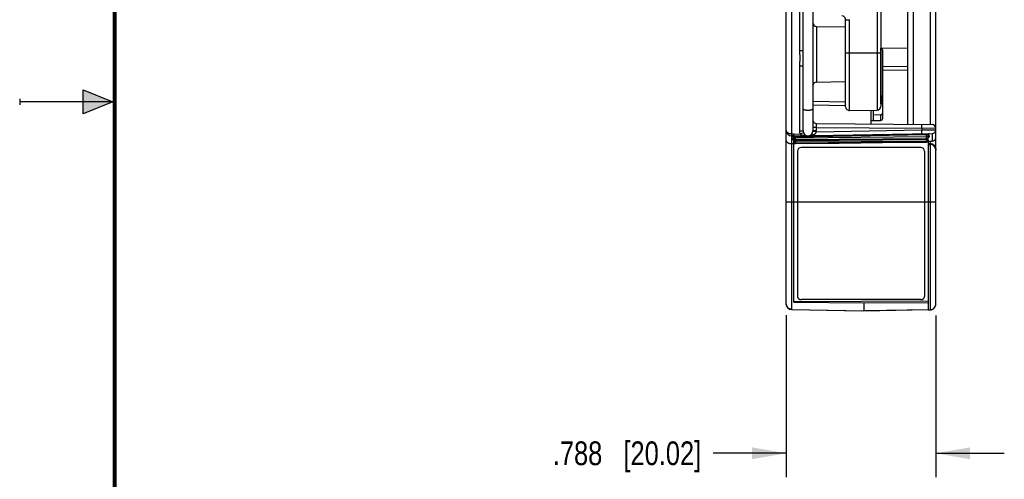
# Model space of a CAD drawing. Header units: inches. Extents: x 0 to 22, y 0 to 17.
# Tile 2 of 32: x 0 to 5.2, y 6.5 to 8.9. Entities that reach past the tile are written whole.
import ezdxf

# ---------------------------------------------------------------- set-up
doc = ezdxf.new("R2010")
doc.units = ezdxf.units.IN
doc.header["$LTSCALE"] = 1.21
doc.header["$MEASUREMENT"] = 0
doc.layers.get('0').update_dxf_attribs({"linetype": 'CONTINUOUS'})
doc.layers.add('DIMENSIONS', color=7, linetype='CONTINUOUS')
doc.styles.get("Standard").update_dxf_attribs({"font": 'txt', "width": 0.8})
doc.dimstyles.new('DIMSTYLE_1', dxfattribs={"dimtxt": 0.125, "dimasz": 0.18, "dimexe": 0.18, "dimexo": 0.0625, "dimgap": 0.09, "dimtad": 0, "dimtih": 1, "dimtoh": 1, "dimdec": 3, "dimzin": 4, "dimdsep": 46, "dimtxsty": 'STANDARD', "dimblk": '_FILLED', "dimblk1": '_FILLED', "dimblk2": '_FILLED', "dimcen": 0.09, "dimadec": 0, "dimazin": 0, "dimtp": 0.01, "dimtm": 0.01, "dimtfac": 1, "dimtdec": 3, "dimtofl": 0, "dimtmove": 0, "dimatfit": 3, "dimldrblk": '_FILLED', "dimfxl": 1, "dimtolj": 1, "dimtzin": 4, "dimarcsym": 0})

# ---------------------------------------------------------------- blocks, each defined once
blk = doc.blocks.new('_FILLED')
at = {"color": 0, "linetype": 'BYBLOCK'}
blk.add_solid([(0, 0), (-1, 0.174), (-1, -0.174)], dxfattribs=at)
blk = doc.blocks.new('*D0')
at = {"layer": 'DIMENSIONS', "color": 2, "linetype": 'CONTINUOUS'}
for p, q in [((4.0329, 7.3774), (4.0329, 6.5242)), ((4.8209, 7.3755), (4.8209, 6.5242)), ((4.0329, 6.6492), (3.6484, 6.6492)), ((4.8209, 6.6492), (5.1809, 6.6492))]:
    blk.add_line(p, q, dxfattribs=at)
at = {"layer": 'DIMENSIONS', "color": 2, "linetype": 'CONTINUOUS', "xscale": 0.18, "yscale": 0.18, "zscale": 0.18}
blk.add_blockref('_FILLED', (4.0329, 6.6492), dxfattribs=at)
at = {"layer": 'DIMENSIONS', "color": 2, "linetype": 'CONTINUOUS', "xscale": 0.18, "yscale": 0.18, "zscale": 0.18, "rotation": 180}
blk.add_blockref('_FILLED', (4.8209, 6.6492), dxfattribs=at)
at = {"layer": 'DIMENSIONS', "color": 2, "linetype": 'CONTINUOUS', "insert": (3.5859, 6.7117), "char_height": 0.125, "width": 1.225, "attachment_point": 3, "line_spacing_factor": 0.9}
blk.add_mtext('.788{\\Ftxt.shx;\\W1.000000;\\H0.125000; }[20.02]', dxfattribs=at)

msp = doc.modelspace()

# ---------------------------------------------------------------- hatches: boundary and pattern name
at = {"linetype": 'CONTINUOUS'}
msp.add_hatch(color=2, dxfattribs=at).paths.add_polyline_path([(0.3337, 8.5625), (0.49, 8.5), (0.3337, 8.4375)])

# ---------------------------------------------------------------- linework, layer by layer
at = {"color": 7, "linetype": 'CONTINUOUS'}
for p, q in [((4.0329, 7.4358), (4.0329, 13.3796)), ((4.8209, 7.4353), (4.8209, 13.3801)), ((4.0624, 8.3304), (4.0624, 12.27)), ((4.1229, 8.3465), (4.1229, 12.2539)), ((4.1729, 12.2539), (4.1729, 8.3465)), ((4.6709, 12.2189), (4.6709, 8.3815)), ((4.7014, 12.2191), (4.7014, 8.3812)), ((4.7914, 12.2199), (4.7914, 8.3804)), ((4.5112, 12.1435), (4.5112, 8.4568)), ((4.5309, 12.1235), (4.5309, 8.4768)), ((4.1032, 11.8299), (4.1032, 8.7705)), ((4.3459, 8.9326), (4.3662, 8.9326)), ((4.3459, 8.4743), (4.3459, 8.9326)), ((4.3662, 8.4543), (4.3662, 8.9326)), ((4.1925, 8.8969), (4.3459, 8.8942)), ((4.1925, 8.8969), (4.1925, 8.6035)), ((4.1032, 8.7705), (4.1229, 8.7705)), ((4.3459, 8.7572), (4.5309, 8.7572)), ((4.5309, 8.7824), (4.5311, 8.7824)), ((4.5311, 8.5092), (4.5311, 8.7824)), ((4.5332, 8.7821), (4.6709, 8.7838)), ((4.5409, 8.4125), (4.5409, 8.7724)), ((4.1032, 8.6899), (4.1229, 8.6899)), ((4.1032, 8.6899), (4.1032, 8.3465)), ((4.5409, 8.6854), (4.6709, 8.687)), ((4.5409, 8.6666), (4.6709, 8.6682)), ((4.1925, 8.6035), (4.3459, 8.6062)), ((4.3459, 8.4991), (4.1729, 8.5017)), ((4.5386, 8.5092), (4.5309, 8.5092)), ((4.5386, 8.5092), (4.5409, 8.5077)), ((4.5391, 8.5022), (4.5409, 8.502)), ((4.3459, 8.4793), (4.1729, 8.4819)), ((4.3662, 8.4543), (4.5112, 8.4568)), ((4.4811, 8.4016), (4.4811, 8.4563)), ((4.4909, 8.4565), (4.4909, 8.4018)), ((4.5409, 8.4892), (4.5309, 8.4892)), ((4.4809, 8.4016), (4.5311, 8.4025)), ((4.4809, 8.3832), (4.4809, 8.4016)), ((4.5311, 8.4309), (4.4909, 8.4302)), ((4.5311, 8.4025), (4.5311, 8.4309)), ((4.1032, 8.3465), (4.1229, 8.3465)), ((4.1923, 8.3423), (4.1728, 8.3442)), ((4.1925, 8.3657), (4.1729, 8.3657)), ((4.1925, 8.3465), (4.1729, 8.3465)), ((4.1923, 8.3423), (4.7472, 8.352)), ((4.1925, 8.3657), (4.7472, 8.3608)), ((4.1925, 8.3465), (4.1925, 8.3657)), ((4.1927, 8.3857), (4.8011, 8.3804)), ((4.7472, 8.3608), (4.7472, 8.352)), ((4.8209, 8.3604), (4.7472, 8.3608)), ((4.7472, 8.352), (4.8209, 8.3529)), ((4.7473, 8.332), (4.7472, 8.352)), ((4.0727, 8.3302), (4.0624, 8.3304)), ((4.0624, 8.3204), (4.0624, 8.3304)), ((4.0729, 8.3202), (4.0624, 8.3204)), ((4.0624, 7.4058), (4.0624, 8.3204)), ((4.0697, 8.3199), (4.068, 8.3197)), ((4.068, 8.3197), (4.068, 8.3171)), ((4.068, 8.3097), (4.068, 8.3015)), ((4.0727, 8.3302), (4.1061, 8.3308)), ((4.0727, 8.3302), (4.0729, 8.3202)), ((4.0729, 8.3202), (4.8012, 8.3329)), ((4.0729, 8.3059), (4.0729, 8.3153)), ((4.0762, 8.3152), (4.0729, 8.3153)), ((4.083, 8.3091), (4.0729, 8.3091)), ((4.0729, 8.3086), (4.0729, 8.3086)), ((4.0729, 8.305), (4.0729, 8.3048)), ((4.0729, 7.4442), (4.0729, 8.3048)), ((4.0729, 8.2985), (4.0762, 8.2985)), ((4.0762, 8.3152), (4.083, 8.3154)), ((4.083, 8.3154), (4.0829, 8.3204)), ((4.083, 8.3154), (4.771, 8.3274)), ((4.083, 8.3091), (4.083, 8.3154)), ((4.771, 8.3151), (4.083, 8.3091)), ((4.083, 8.2991), (4.083, 8.3091)), ((4.771, 8.3051), (4.083, 8.2991)), ((4.771, 8.3043), (4.083, 8.2986)), ((4.083, 8.2959), (4.771, 8.3025)), ((4.083, 8.2986), (4.083, 8.2991)), ((4.083, 8.2986), (4.083, 8.2959)), ((4.083, 8.2959), (4.083, 8.2886)), ((4.083, 8.2886), (4.771, 8.2937)), ((4.1061, 8.3308), (4.1245, 8.3378)), ((4.1477, 8.3215), (4.148, 8.3215)), ((4.148, 8.3215), (4.1483, 8.3215)), ((4.1493, 8.3215), (4.1495, 8.3215)), ((4.771, 8.3274), (4.7709, 8.3324)), ((4.771, 8.3274), (4.7809, 8.3276)), ((4.771, 8.3151), (4.771, 8.3274)), ((4.7809, 8.3151), (4.771, 8.3151)), ((4.771, 8.3051), (4.771, 8.3151)), ((4.771, 8.305), (4.771, 8.3051)), ((4.771, 8.3043), (4.771, 8.305)), ((4.771, 8.3025), (4.771, 8.3043)), ((4.771, 8.3025), (4.771, 8.3024)), ((4.771, 8.3024), (4.771, 8.2937)), ((4.771, 8.288), (4.771, 8.2937)), ((4.7755, 8.3036), (4.7809, 8.3036)), ((4.7794, 8.2925), (4.8012, 8.2929)), ((4.7809, 8.2978), (4.7809, 8.3276)), ((4.7809, 8.3143), (4.7809, 8.3143)), ((4.7809, 8.2925), (4.7809, 7.4044)), ((4.7837, 8.3321), (4.7858, 8.3319)), ((4.7858, 8.3319), (4.7858, 8.33)), ((4.7858, 8.3212), (4.7858, 8.3155)), ((4.7914, 8.2927), (4.7914, 8.2807)), ((4.8012, 8.3329), (4.8012, 8.2929)), ((4.0729, 8.2781), (4.0624, 8.2782)), ((4.0729, 8.2802), (4.0822, 8.2804)), ((4.083, 8.2886), (4.083, 8.2806)), ((4.771, 8.288), (4.083, 8.2806)), ((4.083, 8.2803), (4.083, 8.2806)), ((4.0929, 8.2402), (4.0929, 7.4753)), ((4.7409, 8.2602), (4.1129, 8.2602)), ((4.7609, 8.2402), (4.7609, 7.4753)), ((4.771, 8.2878), (4.771, 8.288)), ((4.7809, 8.2809), (4.7914, 8.2807)), ((4.7809, 8.2759), (4.7912, 8.2757)), ((4.7912, 8.2757), (4.7912, 7.4046)), ((4.7914, 8.2758), (4.7914, 8.2807)), ((4.0329, 7.9742), (4.8209, 7.9742)), ((4.0729, 7.4482), (4.7809, 7.4515)), ((4.0729, 7.4442), (4.4409, 7.4408)), ((4.7409, 7.4582), (4.1129, 7.4582)), ((4.4409, 7.4408), (4.7809, 7.444)), ((4.4409, 7.4408), (4.4409, 7.3992)), ((4.0624, 7.4066), (4.4409, 7.3992)), ((4.0624, 7.4058), (4.4309, 7.3994)), ((4.4409, 7.3992), (4.7809, 7.4058)), ((4.7809, 7.4051), (4.4509, 7.3994)), ((4.7809, 7.4044), (4.7912, 7.4046))]:
    msp.add_line(p, q, dxfattribs=at)
at = {"color": 2, "linetype": 'CONTINUOUS'}
for p, q in [((0.3337, 8.4375), (0.3337, 8.5625)), ((0.3337, 8.5625), (0.49, 8.5)), ((0, 8.515), (0, 8.485)), ((0.49, 8.5), (0, 8.5)), ((0.49, 8.5), (0.3337, 8.4375))]:
    msp.add_line(p, q, dxfattribs=at)
at = {"color": 7, "linetype": 'CONTINUOUS', "const_width": 0.02}
msp.add_lwpolyline([(0.5, 16.5), (0.5, 0.5)], dxfattribs=at)
at = {"color": 7, "linetype": 'CONTINUOUS'}
for points in [[(4.0701, 8.3164), (4.0701, 8.3164), (4.0701, 8.3164), (4.0702, 8.3164), (4.0703, 8.3164), (4.0704, 8.3163), (4.0705, 8.3162), (4.0706, 8.3162), (4.0708, 8.3161), (4.071, 8.3159), (4.0712, 8.3158), (4.0714, 8.3156), (4.0716, 8.3154), (4.0719, 8.3151), (4.0721, 8.3148), (4.0723, 8.3145), (4.0725, 8.3141), (4.0726, 8.3137), (4.0728, 8.3132), (4.0728, 8.3128), (4.0729, 8.3123), (4.0729, 8.3121)], [(4.0715, 8.2997), (4.0715, 8.2997), (4.0715, 8.2997), (4.0715, 8.2997), (4.0716, 8.2996), (4.0717, 8.2995), (4.0718, 8.2994), (4.072, 8.2992), (4.0721, 8.2991), (4.0723, 8.2988), (4.0725, 8.2985), (4.0726, 8.2982)], [(4.0726, 8.2982), (4.0727, 8.2978), (4.0728, 8.2974), (4.0729, 8.2969), (4.0729, 8.2967)], [(4.083, 8.2959), (4.3113, 8.2981), (4.5408, 8.3003), (4.771, 8.3024)], [(4.7809, 8.325), (4.7809, 8.3252), (4.7809, 8.3257), (4.781, 8.3261), (4.7812, 8.3266)], [(4.7809, 8.3106), (4.7809, 8.3108), (4.7809, 8.3113), (4.781, 8.3117), (4.7812, 8.3121)], [(4.7812, 8.3266), (4.7813, 8.327), (4.7815, 8.3274), (4.7817, 8.3277), (4.7819, 8.328), (4.7822, 8.3283), (4.7824, 8.3285), (4.7826, 8.3287), (4.7828, 8.3289), (4.783, 8.329), (4.7832, 8.3291), (4.7833, 8.3292), (4.7835, 8.3293), (4.7836, 8.3293), (4.7837, 8.3294), (4.7837, 8.3294), (4.7838, 8.3294), (4.7838, 8.3294)], [(4.7812, 8.3121), (4.7813, 8.3125), (4.7815, 8.3128), (4.7817, 8.313), (4.7818, 8.3132), (4.782, 8.3134), (4.7821, 8.3135), (4.7822, 8.3136), (4.7823, 8.3137), (4.7824, 8.3137), (4.7824, 8.3137)], [(4.083, 8.2803), (4.3112, 8.2828), (4.5407, 8.2853), (4.771, 8.2878)]]:
    msp.add_lwpolyline(points, dxfattribs=at)
for centre, radius, start, end in [((4.1929, 8.9169), 0.02, 180, 269), ((4.3259, 8.9326), 0.02, 359.9576, 88), ((4.5309, 8.7724), 0.01, 0, 89), ((4.1929, 8.5835), 0.02, 91, 180), ((4.3659, 8.4743), 0.02, 180, 271), ((4.5109, 8.4768), 0.02, 271, 360), ((4.1929, 8.4057), 0.02, 180.0989, 269.5), ((4.5109, 8.4662), 0.04, 297.912, 318.4119), ((4.5309, 8.4409), 0.01, 271, 355.55), ((4.5309, 8.4125), 0.01, 271, 360), ((4.0629, 8.3504), 0.03, 180, 269), ((4.1482, 8.3465), 0.045, 179.9999, 200.4547), ((4.1479, 8.3465), 0.025, 180, 360), ((4.1478, 8.3465), 0.0447, 354.5886, 0.0164), ((4.8009, 8.3604), 0.02, 360, 89.4987), ((4.8009, 8.3529), 0.02, 271, 360), ((4.0679, 8.3153), 0.005, 0, 89.0005), ((4.0679, 8.3148), 0.005, 6.0181, 89.0186), ((4.0679, 8.3121), 0.00502, 63.1193, 89.0085), ((4.0744, 8.3394), 0.0235, 259.4544, 259.8701), ((4.0679, 8.3121), 0.005, 62.9167, 63.1123), ((4.0679, 8.3121), 0.00499, 18.8851, 62.9533), ((4.0749, 8.3424), 0.0266, 259.869, 260.4789), ((4.0679, 8.3121), 0.00496, 3.8172, 18.8501), ((4.068, 8.3048), 0.00488, 10.6085, 13.0827), ((4.068, 8.3048), 0.00487, 0.0009, 10.6092), ((4.0679, 8.3148), 0.00499, 5.2382, 5.9991), ((4.0829, 8.3091), 0.01, 180, 270.5), ((4.0829, 8.3086), 0.01, 180.0222, 270.5217), ((4.0829, 8.3059), 0.01, 180, 270.5473), ((4.0828, 8.3059), 0.00992, 180.0007, 184.5432), ((4.0828, 8.3059), 0.00992, 184.7812, 189.0965), ((4.0828, 8.3059), 0.00991, 184.5435, 184.7803), ((4.0826, 8.2985), 0.00974, 180.0006, 189.1824), ((4.0681, 8.2967), 0.00477, 0.0013, 3.8959), ((4.0829, 8.2903), 0.01, 180, 270.4625), ((4.0828, 8.3059), 0.00993, 189.1917, 193.6523), ((4.0826, 8.2985), 0.00974, 189.1818, 190.7185), ((4.1468, 8.4102), 0.0888, 271.0017, 271.6206), ((4.7709, 8.3151), 0.01, 270.5, 360), ((4.7709, 8.3143), 0.01, 270.4682, 359.9688), ((4.7709, 8.3124), 0.01, 270.5428, 360), ((4.7709, 8.3125), 0.01, 270.4291, 341.9184), ((4.7709, 8.2978), 0.01, 270.6173, 360), ((4.7709, 8.3124), 0.00994, 342.2616, 346.502), ((4.771, 8.3124), 0.00994, 341.9917, 342.2611), ((4.771, 8.3124), 0.00994, 346.6005, 350.9686), ((4.771, 8.3124), 0.00993, 350.9695, 359.9994), ((4.7859, 8.3276), 0.005, 91, 180), ((4.7859, 8.3269), 0.00499, 169.5208, 174.7588), ((4.7859, 8.3269), 0.005, 90.9766, 169.4949), ((4.7765, 8.3338), 0.0213, 284.471, 286.4074), ((4.7858, 8.3105), 0.00493, 136.6417, 137.5089), ((4.7794, 8.3546), 0.0256, 279.0074, 279.9755), ((4.8009, 8.3129), 0.02, 271, 360), ((4.0829, 8.2903), 0.00999, 270.4623, 270.6233), ((4.1129, 8.2402), 0.02, 90, 180), ((4.7409, 8.2402), 0.02, 0, 90), ((4.7909, 8.2457), 0.03, 0, 89), ((4.0629, 7.4358), 0.03, 180, 269), ((4.7909, 7.4353), 0.03, 307.7616, 360)]:
    msp.add_arc(centre, radius, start, end, dxfattribs=at)
for points, knots in [([(4.1032, 8.7705), (4.1032, 8.7688), (4.1033, 8.7655), (4.1035, 8.7604), (4.1038, 8.7554), (4.104, 8.7504), (4.1043, 8.7453), (4.1046, 8.7403), (4.1047, 8.7352), (4.1047, 8.731), (4.1047, 8.7277), (4.1047, 8.7251), (4.1046, 8.7226), (4.1045, 8.7193), (4.1043, 8.7151), (4.104, 8.71), (4.1038, 8.7058), (4.1036, 8.7025), (4.1035, 8.6991), (4.1033, 8.6949), (4.1032, 8.6916), (4.1032, 8.6899)], [0, 0, 0, 0, 0.0625, 0.125001, 0.187501, 0.25, 0.3125, 0.375, 0.4375, 0.499999, 0.531249, 0.5625, 0.59375, 0.625, 0.6875, 0.749999, 0.812499, 0.843749, 0.874999, 0.9375, 1, 1, 1, 1]), ([(4.5314, 8.4892), (4.5314, 8.4892), (4.5314, 8.4892), (4.5314, 8.4892), (4.5314, 8.4892), (4.5314, 8.4892), (4.5314, 8.4892), (4.5314, 8.4893), (4.5314, 8.4893), (4.5314, 8.4893), (4.5314, 8.4894), (4.5313, 8.4896), (4.5313, 8.4898), (4.5313, 8.4901), (4.5313, 8.4904), (4.5313, 8.4907), (4.5313, 8.4911), (4.5312, 8.4916), (4.5312, 8.4921), (4.5312, 8.4926), (4.5312, 8.4931), (4.5312, 8.494), (4.5312, 8.4951), (4.5311, 8.4965), (4.5311, 8.4981), (4.5311, 8.4998), (4.5311, 8.5016), (4.5311, 8.5034), (4.5311, 8.5053), (4.5311, 8.5072), (4.5311, 8.5085), (4.5311, 8.5092)], [0, 0, 0, 0, 0.000523, 0.000956, 0.001524, 0.002234, 0.003088, 0.004088, 0.005235, 0.007972, 0.0113, 0.019727, 0.030506, 0.043613, 0.059019, 0.076689, 0.09658, 0.118646, 0.142832, 0.169082, 0.197332, 0.227515, 0.293382, 0.366052, 0.444824, 0.528941, 0.617593, 0.709926, 0.805052, 0.902054, 1, 1, 1, 1]), ([(4.5391, 8.5022), (4.539, 8.5025), (4.5389, 8.503), (4.5388, 8.5039), (4.5387, 8.5048), (4.5386, 8.5056), (4.5385, 8.5065), (4.5385, 8.5074), (4.5385, 8.5083), (4.5386, 8.5089), (4.5386, 8.5092)], [0, 0, 0, 0, 0.122958, 0.246621, 0.370921, 0.495803, 0.621216, 0.747108, 0.873396, 1, 1, 1, 1]), ([(4.5386, 8.5092), (4.5388, 8.5106), (4.5391, 8.5127), (4.5394, 8.5155), (4.5397, 8.5176), (4.5399, 8.5197), (4.5401, 8.5226), (4.5404, 8.5261), (4.5406, 8.5303), (4.5408, 8.536), (4.5409, 8.5402), (4.5409, 8.5431)], [0, 0, 0, 0, 0.124997, 0.187497, 0.249995, 0.312492, 0.37499, 0.499985, 0.624984, 0.749987, 1, 1, 1, 1]), ([(4.5409, 8.4971), (4.5405, 8.4979), (4.5398, 8.4996), (4.5393, 8.5013), (4.5391, 8.5022)], [0, 0, 0, 0, 0.488426, 1, 1, 1, 1]), ([(4.1729, 8.4629), (4.1729, 8.4628), (4.1729, 8.4625), (4.1728, 8.4621), (4.1726, 8.4617), (4.1724, 8.4613), (4.1721, 8.4609), (4.1718, 8.4605), (4.1714, 8.4601), (4.171, 8.4597), (4.1705, 8.4594), (4.1699, 8.459), (4.1693, 8.4587), (4.1687, 8.4583), (4.168, 8.458), (4.1672, 8.4577), (4.1664, 8.4574), (4.1656, 8.4571), (4.1647, 8.4568), (4.1634, 8.4564), (4.1617, 8.456), (4.1596, 8.4556), (4.1574, 8.4553), (4.1551, 8.455), (4.1528, 8.4548), (4.1503, 8.4547), (4.1479, 8.4546), (4.1454, 8.4547), (4.143, 8.4548), (4.1407, 8.455), (4.1383, 8.4553), (4.1361, 8.4556), (4.134, 8.456), (4.1324, 8.4564), (4.1311, 8.4568), (4.1302, 8.4571), (4.1294, 8.4574), (4.1286, 8.4577), (4.1278, 8.458), (4.1271, 8.4583), (4.1265, 8.4587), (4.1259, 8.459), (4.1253, 8.4594), (4.1248, 8.4597), (4.1244, 8.4601), (4.124, 8.4605), (4.1236, 8.4609), (4.1234, 8.4613), (4.1232, 8.4617), (4.123, 8.4621), (4.1229, 8.4625), (4.1229, 8.4628), (4.1229, 8.4629)], [0, 0, 0, 0, 0.007299, 0.014739, 0.022454, 0.03056, 0.039154, 0.048314, 0.058099, 0.068551, 0.079701, 0.091567, 0.104158, 0.117473, 0.131509, 0.146253, 0.161689, 0.177798, 0.194555, 0.211934, 0.248429, 0.287018, 0.327399, 0.369243, 0.412202, 0.455912, 0.5, 0.544088, 0.587798, 0.630757, 0.672601, 0.712982, 0.751571, 0.788066, 0.805445, 0.822202, 0.838311, 0.853747, 0.868491, 0.882527, 0.895842, 0.908433, 0.920299, 0.931449, 0.941901, 0.951686, 0.960846, 0.96944, 0.977546, 0.985261, 0.992701, 1, 1, 1, 1]), ([(4.0624, 8.3304), (4.0618, 8.3304), (4.0608, 8.3304), (4.0592, 8.3305), (4.0576, 8.3307), (4.0555, 8.331), (4.0535, 8.3314), (4.0515, 8.3319), (4.0497, 8.3324), (4.0479, 8.333), (4.0461, 8.3338), (4.0449, 8.3344), (4.0437, 8.335), (4.0426, 8.3356), (4.0416, 8.3363), (4.0403, 8.3372), (4.0391, 8.3382), (4.038, 8.3392), (4.037, 8.3403), (4.0361, 8.3414), (4.0353, 8.3425), (4.0346, 8.3436), (4.0339, 8.345), (4.0334, 8.3465), (4.0332, 8.3477), (4.033, 8.3486), (4.0329, 8.3495), (4.0329, 8.3501), (4.0329, 8.3504)], [0, 0, 0, 0, 0.041053, 0.08195, 0.122579, 0.162832, 0.24181, 0.28038, 0.318239, 0.3916, 0.42704, 0.461614, 0.495309, 0.528124, 0.560061, 0.591131, 0.650738, 0.679343, 0.707191, 0.760747, 0.786565, 0.811808, 0.860756, 0.908078, 0.931301, 0.954317, 0.977188, 1, 1, 1, 1]), ([(4.1495, 8.3215), (4.1505, 8.3216), (4.1526, 8.3217), (4.1556, 8.3219), (4.1587, 8.3223), (4.1617, 8.3228), (4.1648, 8.3234), (4.1678, 8.3241), (4.1708, 8.3249), (4.1737, 8.3259), (4.1766, 8.3271), (4.179, 8.3282), (4.1808, 8.3292), (4.1822, 8.33), (4.1835, 8.3309), (4.1848, 8.3318), (4.1861, 8.3328), (4.1873, 8.3339), (4.1884, 8.335), (4.1893, 8.3361), (4.19, 8.337), (4.1906, 8.3379), (4.1911, 8.3388), (4.1916, 8.3399), (4.1919, 8.3406), (4.1922, 8.3415), (4.1923, 8.342), (4.1923, 8.3423)], [0, 0, 0, 0, 0.060913, 0.121851, 0.182833, 0.243878, 0.305011, 0.366261, 0.427659, 0.489246, 0.551075, 0.613217, 0.644437, 0.675773, 0.707243, 0.738866, 0.770664, 0.802666, 0.834898, 0.867388, 0.883741, 0.900167, 0.933218, 0.949848, 0.966532, 0.983256, 1, 1, 1, 1]), ([(4.1925, 8.3657), (4.1925, 8.3663), (4.1925, 8.3676), (4.1925, 8.3696), (4.1925, 8.3715), (4.1925, 8.3733), (4.1925, 8.3751), (4.1925, 8.3768), (4.1925, 8.3783), (4.1925, 8.3798), (4.1925, 8.3809), (4.1925, 8.3817), (4.1926, 8.3823), (4.1926, 8.3828), (4.1926, 8.3833), (4.1926, 8.3837), (4.1926, 8.3841), (4.1926, 8.3845), (4.1926, 8.3848), (4.1926, 8.3851), (4.1927, 8.3853), (4.1927, 8.3854), (4.1927, 8.3855), (4.1927, 8.3856), (4.1927, 8.3856), (4.1927, 8.3856), (4.1927, 8.3856), (4.1927, 8.3856), (4.1927, 8.3857), (4.1927, 8.3857), (4.1927, 8.3857), (4.1927, 8.3857)], [0, 0, 0, 0, 0.097987, 0.195029, 0.290193, 0.382561, 0.471241, 0.555378, 0.634162, 0.706834, 0.772695, 0.80287, 0.831111, 0.857349, 0.881523, 0.903573, 0.923448, 0.9411, 0.956489, 0.969578, 0.980338, 0.988748, 0.992067, 0.994794, 0.995937, 0.996933, 0.997783, 0.998489, 0.999053, 0.999482, 1, 1, 1, 1]), ([(4.7472, 8.3608), (4.7472, 8.3621), (4.7472, 8.3641), (4.7472, 8.3666), (4.7472, 8.3682), (4.7472, 8.3694), (4.7472, 8.3703), (4.7472, 8.3711), (4.7472, 8.372), (4.7472, 8.3728), (4.7472, 8.3735), (4.7472, 8.3743), (4.7472, 8.375), (4.7472, 8.3757), (4.7472, 8.3763), (4.7472, 8.3769), (4.7472, 8.3775), (4.7472, 8.378), (4.7472, 8.3785), (4.7472, 8.3789), (4.7471, 8.3793), (4.7471, 8.3797), (4.747, 8.38), (4.747, 8.3802), (4.7469, 8.3804), (4.7468, 8.3805), (4.7468, 8.3805), (4.7467, 8.3806), (4.7467, 8.3807), (4.7466, 8.3807), (4.7465, 8.3808), (4.7464, 8.3808), (4.7464, 8.3808), (4.7463, 8.3808), (4.7463, 8.3808)], [0, 0, 0, 0, 0.191538, 0.284992, 0.375694, 0.419738, 0.462769, 0.504681, 0.545376, 0.584753, 0.622718, 0.659179, 0.694048, 0.72724, 0.758675, 0.788276, 0.815974, 0.841702, 0.865402, 0.887029, 0.906554, 0.923979, 0.939335, 0.952699, 0.958681, 0.964232, 0.969388, 0.974198, 0.978724, 0.983038, 0.987229, 0.991392, 0.99562, 1, 1, 1, 1]), ([(4.0624, 8.2782), (4.0602, 8.2782), (4.057, 8.2785), (4.0529, 8.2794), (4.05, 8.2802), (4.0473, 8.2813), (4.0448, 8.2825), (4.0426, 8.2838), (4.0405, 8.2853), (4.0387, 8.2869), (4.0372, 8.2885), (4.0358, 8.2902), (4.0348, 8.292), (4.0339, 8.2938), (4.0334, 8.2954), (4.0331, 8.2966), (4.033, 8.2975), (4.0329, 8.2985), (4.0329, 8.2991), (4.0329, 8.2994)], [0, 0, 0, 0, 0.161055, 0.239217, 0.314847, 0.387497, 0.456909, 0.52299, 0.585778, 0.645415, 0.702121, 0.756179, 0.807926, 0.85774, 0.906042, 0.929778, 0.953309, 0.976696, 1, 1, 1, 1]), ([(4.068, 8.3171), (4.068, 8.3171), (4.068, 8.317), (4.068, 8.317), (4.068, 8.317), (4.0681, 8.3169), (4.0681, 8.3169), (4.0682, 8.3168), (4.0683, 8.3168), (4.0684, 8.3167), (4.0685, 8.3167), (4.0687, 8.3166), (4.0689, 8.3166), (4.0692, 8.3165), (4.0696, 8.3164), (4.0699, 8.3163), (4.0701, 8.3163)], [0, 0, 0, 0, 0.00994, 0.020273, 0.043177, 0.070504, 0.103269, 0.142045, 0.187148, 0.238749, 0.296954, 0.361822, 0.43336, 0.596311, 0.785382, 1, 1, 1, 1]), ([(4.0729, 8.3114), (4.0725, 8.3113), (4.072, 8.3112), (4.0713, 8.3111), (4.0708, 8.311), (4.0704, 8.311), (4.07, 8.3109), (4.0696, 8.3108), (4.0693, 8.3107), (4.069, 8.3105), (4.0687, 8.3104), (4.0685, 8.3103), (4.0683, 8.3102), (4.0682, 8.3101), (4.0681, 8.31), (4.068, 8.3099), (4.068, 8.3098), (4.068, 8.3098), (4.068, 8.3097), (4.068, 8.3097)], [0, 0, 0, 0, 0.207177, 0.302513, 0.392054, 0.475639, 0.553116, 0.624345, 0.689237, 0.747778, 0.800003, 0.846007, 0.886005, 0.92042, 0.935766, 0.950028, 0.975941, 0.988082, 1, 1, 1, 1]), ([(4.068, 8.3097), (4.0683, 8.3097), (4.0688, 8.3096), (4.0696, 8.3094), (4.0704, 8.3091), (4.0711, 8.3086), (4.0717, 8.308), (4.0722, 8.3074), (4.0725, 8.3067), (4.0727, 8.3061), (4.0728, 8.3059)], [0, 0, 0, 0, 0.125688, 0.251277, 0.37669, 0.501868, 0.626778, 0.751415, 0.875805, 1, 1, 1, 1]), ([(4.068, 8.3015), (4.0682, 8.3015), (4.0685, 8.3015), (4.069, 8.3014), (4.0695, 8.3013), (4.07, 8.3011), (4.0705, 8.3008), (4.0709, 8.3005), (4.0713, 8.3002), (4.0716, 8.3), (4.0717, 8.2998)], [0, 0, 0, 0, 0.125619, 0.251161, 0.37657, 0.501789, 0.626772, 0.751482, 0.875895, 1, 1, 1, 1]), ([(4.068, 8.3015), (4.068, 8.3015), (4.068, 8.3014), (4.068, 8.3012), (4.0681, 8.3011), (4.0682, 8.3009), (4.0684, 8.3007), (4.0686, 8.3006), (4.0688, 8.3004), (4.069, 8.3003), (4.0693, 8.3001), (4.0696, 8.3), (4.07, 8.2998), (4.0703, 8.2997), (4.0707, 8.2995), (4.0713, 8.2993), (4.0718, 8.2992), (4.0721, 8.2991)], [0, 0, 0, 0, 0.031756, 0.065066, 0.101052, 0.140595, 0.184335, 0.232714, 0.286026, 0.344471, 0.40816, 0.47714, 0.551406, 0.630929, 0.715655, 0.805497, 1, 1, 1, 1]), ([(4.0717, 8.2998), (4.0719, 8.2996), (4.0722, 8.2992), (4.0725, 8.2985), (4.0728, 8.2978), (4.0729, 8.2972), (4.0729, 8.297)], [0, 0, 0, 0, 0.251088, 0.501317, 0.75087, 1, 1, 1, 1]), ([(4.0762, 8.3152), (4.0762, 8.3153), (4.0762, 8.3154), (4.0762, 8.3156), (4.0762, 8.3157), (4.0762, 8.3159), (4.0762, 8.316), (4.0762, 8.3162), (4.0761, 8.3164), (4.0761, 8.3166), (4.076, 8.3169), (4.076, 8.3171), (4.0759, 8.3173), (4.0758, 8.3176), (4.0757, 8.3179), (4.0755, 8.3183), (4.0753, 8.3187), (4.075, 8.319), (4.0748, 8.3193), (4.0745, 8.3196), (4.0742, 8.3198), (4.074, 8.3199), (4.0739, 8.32), (4.0737, 8.32), (4.0736, 8.3201), (4.0735, 8.3201), (4.0734, 8.3201), (4.0733, 8.3201), (4.0732, 8.3202), (4.0731, 8.3202), (4.073, 8.3202), (4.0729, 8.3202), (4.0729, 8.3202)], [0, 0, 0, 0, 0.036882, 0.055336, 0.07376, 0.110451, 0.128722, 0.146953, 0.183313, 0.21947, 0.255326, 0.29085, 0.326019, 0.360787, 0.42895, 0.495101, 0.559039, 0.620634, 0.679836, 0.736675, 0.791323, 0.817864, 0.843915, 0.869754, 0.895314, 0.907709, 0.919714, 0.931642, 0.944031, 0.971988, 0.986629, 1, 1, 1, 1]), ([(4.083, 8.2806), (4.0826, 8.2806), (4.082, 8.2806), (4.081, 8.2807), (4.0801, 8.2809), (4.0791, 8.2813), (4.0782, 8.2817), (4.0774, 8.2822), (4.0766, 8.2827), (4.0758, 8.2834), (4.0752, 8.2841), (4.0746, 8.2849), (4.0741, 8.2857), (4.0736, 8.2866), (4.0733, 8.2875), (4.0731, 8.2884), (4.0729, 8.2894), (4.0729, 8.29), (4.0729, 8.2903)], [0, 0, 0, 0, 0.063242, 0.126458, 0.189621, 0.252704, 0.315685, 0.378545, 0.441269, 0.503848, 0.566279, 0.628564, 0.69071, 0.752732, 0.814648, 0.876481, 0.938254, 1, 1, 1, 1]), ([(4.0731, 8.2967), (4.0731, 8.2964), (4.0732, 8.2958), (4.0735, 8.295), (4.0739, 8.2942), (4.0743, 8.2935), (4.0747, 8.2928), (4.0753, 8.2921), (4.0759, 8.2914), (4.0765, 8.2909), (4.0772, 8.2904), (4.078, 8.2899), (4.0787, 8.2895), (4.0796, 8.2892), (4.0804, 8.2889), (4.0812, 8.2888), (4.0821, 8.2886), (4.0827, 8.2886), (4.083, 8.2886)], [0, 0, 0, 0, 0.062063, 0.124164, 0.186314, 0.248521, 0.310793, 0.373135, 0.43555, 0.498038, 0.560598, 0.623227, 0.685918, 0.748665, 0.811457, 0.874285, 0.937137, 1, 1, 1, 1]), ([(4.0732, 8.3035), (4.0732, 8.3033), (4.0734, 8.3027), (4.0737, 8.302), (4.0741, 8.3012), (4.0745, 8.3005), (4.075, 8.2998), (4.0755, 8.2992), (4.0761, 8.2986), (4.0767, 8.298), (4.0774, 8.2975), (4.0781, 8.2971), (4.0789, 8.2967), (4.0797, 8.2964), (4.0805, 8.2962), (4.0813, 8.296), (4.0821, 8.2959), (4.0827, 8.2959), (4.083, 8.2959)], [0, 0, 0, 0, 0.06237, 0.124752, 0.18715, 0.249565, 0.312, 0.374456, 0.436933, 0.499431, 0.56195, 0.624488, 0.687044, 0.749616, 0.8122, 0.874795, 0.937396, 1, 1, 1, 1]), ([(4.1061, 8.3308), (4.1062, 8.3306), (4.1066, 8.3303), (4.1071, 8.3299), (4.1077, 8.3295), (4.1083, 8.3291), (4.1089, 8.3287), (4.1095, 8.3284), (4.1101, 8.3281), (4.1109, 8.3276), (4.1119, 8.3272), (4.1136, 8.3264), (4.1153, 8.3258), (4.117, 8.3252), (4.1188, 8.3247), (4.121, 8.3242), (4.1236, 8.3236), (4.1263, 8.3231), (4.1289, 8.3227), (4.1316, 8.3223), (4.1343, 8.322), (4.1378, 8.3217), (4.1423, 8.3215), (4.1459, 8.3215), (4.1477, 8.3215)], [0, 0, 0, 0, 0.015994, 0.031982, 0.047954, 0.063907, 0.079837, 0.095743, 0.111627, 0.127487, 0.15914, 0.190715, 0.253651, 0.285036, 0.316372, 0.378916, 0.441322, 0.503619, 0.56583, 0.627971, 0.690056, 0.752097, 0.876081, 1, 1, 1, 1]), ([(4.771, 8.2937), (4.7713, 8.2937), (4.772, 8.2938), (4.7729, 8.2939), (4.7739, 8.2941), (4.7748, 8.2945), (4.7757, 8.2949), (4.7765, 8.2954), (4.7773, 8.296), (4.778, 8.2966), (4.7787, 8.2973), (4.7792, 8.2981), (4.7797, 8.2989), (4.7802, 8.2998), (4.7805, 8.3007), (4.7807, 8.3017), (4.7809, 8.3026), (4.7809, 8.3033), (4.7809, 8.3036)], [0, 0, 0, 0, 0.062956, 0.125892, 0.188793, 0.251645, 0.314433, 0.377147, 0.439778, 0.502322, 0.564777, 0.627144, 0.68943, 0.751641, 0.813789, 0.875888, 0.937952, 1, 1, 1, 1]), ([(4.7809, 8.2978), (4.7809, 8.2975), (4.7809, 8.2968), (4.7807, 8.2959), (4.7805, 8.2949), (4.7802, 8.294), (4.7797, 8.2932), (4.7792, 8.2924), (4.7787, 8.2916), (4.778, 8.2909), (4.7773, 8.2902), (4.7765, 8.2897), (4.7757, 8.2892), (4.7748, 8.2887), (4.7739, 8.2884), (4.7729, 8.2882), (4.772, 8.288), (4.7713, 8.288), (4.771, 8.288)], [0, 0, 0, 0, 0.061817, 0.12366, 0.185554, 0.247524, 0.309589, 0.371766, 0.434067, 0.4965, 0.559067, 0.621766, 0.684589, 0.747523, 0.810553, 0.873658, 0.936815, 1, 1, 1, 1]), ([(4.7809, 8.325), (4.7809, 8.3252), (4.7809, 8.3255), (4.781, 8.326), (4.7811, 8.3264), (4.7813, 8.3269), (4.7815, 8.3273), (4.7818, 8.3279), (4.7823, 8.3285), (4.7829, 8.329), (4.7835, 8.3294), (4.7839, 8.3296), (4.7844, 8.3298), (4.7848, 8.3299), (4.7853, 8.33), (4.7856, 8.33), (4.7858, 8.33)], [0, 0, 0, 0, 0.062418, 0.12484, 0.18727, 0.24971, 0.312164, 0.374634, 0.499484, 0.624411, 0.686977, 0.749559, 0.812155, 0.874764, 0.937379, 1, 1, 1, 1]), ([(4.7809, 8.3229), (4.7813, 8.3229), (4.7818, 8.3228), (4.7825, 8.3227), (4.783, 8.3226), (4.7834, 8.3225), (4.7838, 8.3224), (4.7842, 8.3223), (4.7845, 8.3222), (4.7848, 8.3221), (4.785, 8.322), (4.7851, 8.322), (4.7853, 8.3219), (4.7855, 8.3217), (4.7856, 8.3216), (4.7857, 8.3215), (4.7858, 8.3214), (4.7858, 8.3213), (4.7858, 8.3212), (4.7858, 8.3212)], [0, 0, 0, 0, 0.206378, 0.301369, 0.390607, 0.473922, 0.551167, 0.622221, 0.687013, 0.745518, 0.77242, 0.797768, 0.843876, 0.884092, 0.918842, 0.948861, 0.97532, 0.987763, 1, 1, 1, 1]), ([(4.7809, 8.3163), (4.7809, 8.3164), (4.7809, 8.3168), (4.781, 8.3172), (4.7811, 8.3177), (4.7813, 8.3182), (4.7815, 8.3186), (4.7818, 8.3191), (4.7823, 8.3198), (4.7829, 8.3203), (4.7835, 8.3206), (4.7839, 8.3208), (4.7844, 8.321), (4.7848, 8.3211), (4.7853, 8.3212), (4.7856, 8.3212), (4.7858, 8.3212)], [0, 0, 0, 0, 0.062082, 0.124181, 0.186312, 0.248491, 0.310731, 0.373041, 0.497757, 0.622813, 0.685536, 0.748332, 0.81119, 0.874097, 0.937038, 1, 1, 1, 1]), ([(4.7809, 8.3109), (4.7809, 8.3112), (4.781, 8.3117), (4.7813, 8.3125), (4.7816, 8.3132), (4.782, 8.3136), (4.7822, 8.3138)], [0, 0, 0, 0, 0.249179, 0.498756, 0.748973, 1, 1, 1, 1]), ([(4.7822, 8.3139), (4.7823, 8.314), (4.7826, 8.3143), (4.783, 8.3146), (4.7834, 8.3148), (4.7838, 8.3151), (4.7843, 8.3152), (4.7848, 8.3154), (4.7853, 8.3154), (4.7856, 8.3155), (4.7858, 8.3155)], [0, 0, 0, 0, 0.124241, 0.248748, 0.373506, 0.498494, 0.62368, 0.749025, 0.87448, 1, 1, 1, 1]), ([(4.7858, 8.3155), (4.7858, 8.3154), (4.7858, 8.3153), (4.7858, 8.3152), (4.7857, 8.3151), (4.7856, 8.3149), (4.7855, 8.3148), (4.7853, 8.3147), (4.7851, 8.3145), (4.785, 8.3144), (4.7847, 8.3143), (4.7845, 8.3141), (4.7842, 8.314), (4.7839, 8.3139), (4.7836, 8.3137), (4.7831, 8.3136), (4.7827, 8.3135), (4.7825, 8.3134)], [0, 0, 0, 0, 0.032784, 0.067019, 0.103761, 0.143859, 0.187943, 0.236466, 0.289749, 0.348013, 0.411386, 0.479943, 0.553722, 0.632725, 0.716929, 0.806268, 1, 1, 1, 1]), ([(4.7858, 8.33), (4.7858, 8.33), (4.7858, 8.33), (4.7858, 8.3299), (4.7858, 8.3299), (4.7857, 8.3299), (4.7857, 8.3298), (4.7856, 8.3298), (4.7855, 8.3297), (4.7854, 8.3297), (4.7853, 8.3297), (4.7852, 8.3296), (4.785, 8.3296), (4.7847, 8.3295), (4.7843, 8.3294), (4.784, 8.3293), (4.7838, 8.3293)], [0, 0, 0, 0, 0.009314, 0.019048, 0.040901, 0.06741, 0.099573, 0.137936, 0.182794, 0.234298, 0.292533, 0.357546, 0.429346, 0.593161, 0.783565, 1, 1, 1, 1]), ([(4.7914, 8.2807), (4.7916, 8.2807), (4.7919, 8.2807), (4.7923, 8.2807), (4.7928, 8.2806), (4.7933, 8.2806), (4.7937, 8.2805), (4.7944, 8.2805), (4.7951, 8.2804), (4.796, 8.2802), (4.7969, 8.28), (4.7978, 8.2798), (4.7987, 8.2795), (4.7996, 8.2792), (4.8007, 8.2788), (4.802, 8.2782), (4.8036, 8.2774), (4.8051, 8.2766), (4.8065, 8.2756), (4.8078, 8.2746), (4.8091, 8.2736), (4.8102, 8.2725), (4.8114, 8.2713), (4.8124, 8.2701), (4.8134, 8.2689), (4.8143, 8.2677), (4.8151, 8.2664), (4.8161, 8.2647), (4.8173, 8.2625), (4.8184, 8.2598), (4.8193, 8.257), (4.8199, 8.2547), (4.8203, 8.2528), (4.8205, 8.2514), (4.8207, 8.25), (4.8208, 8.2486), (4.8209, 8.2471), (4.8209, 8.2462), (4.8209, 8.2457)], [0, 0, 0, 0, 0.009247, 0.018492, 0.027729, 0.036957, 0.046173, 0.055376, 0.073734, 0.092015, 0.110207, 0.128297, 0.146275, 0.164133, 0.181864, 0.216924, 0.251437, 0.285397, 0.318814, 0.351704, 0.384094, 0.416018, 0.447514, 0.478617, 0.509357, 0.539761, 0.569853, 0.59966, 0.658528, 0.716588, 0.774002, 0.830912, 0.859228, 0.887471, 0.915656, 0.943797, 0.971904, 1, 1, 1, 1]), ([(4.7914, 8.2757), (4.7914, 8.2757), (4.7914, 8.2757), (4.7914, 8.2757), (4.7914, 8.2757), (4.7914, 8.2757), (4.7914, 8.2757), (4.7914, 8.2758), (4.7914, 8.2758), (4.7914, 8.2758)], [0, 0, 0, 0, 0.027364, 0.049522, 0.078466, 0.157812, 0.26658, 0.573524, 1, 1, 1, 1]), ([(4.0929, 7.4753), (4.0929, 7.4748), (4.093, 7.4736), (4.0932, 7.472), (4.0937, 7.4703), (4.0944, 7.4687), (4.0952, 7.4672), (4.0962, 7.4658), (4.0974, 7.4644), (4.0987, 7.4632), (4.1002, 7.462), (4.1018, 7.461), (4.1035, 7.4602), (4.1052, 7.4595), (4.1071, 7.4589), (4.109, 7.4585), (4.1109, 7.4582), (4.1122, 7.4582), (4.1129, 7.4582)], [0, 0, 0, 0, 0.057929, 0.115982, 0.174349, 0.233204, 0.292701, 0.352964, 0.414085, 0.476117, 0.539077, 0.602943, 0.667659, 0.733136, 0.799257, 0.865882, 0.932853, 1, 1, 1, 1]), ([(4.7409, 7.4582), (4.7415, 7.4582), (4.7429, 7.4582), (4.7448, 7.4585), (4.7467, 7.4589), (4.7485, 7.4595), (4.7503, 7.4602), (4.752, 7.461), (4.7536, 7.462), (4.755, 7.4632), (4.7564, 7.4644), (4.7575, 7.4658), (4.7586, 7.4672), (4.7594, 7.4687), (4.7601, 7.4703), (4.7605, 7.472), (4.7608, 7.4736), (4.7609, 7.4748), (4.7609, 7.4753)], [0, 0, 0, 0, 0.067147, 0.134118, 0.200743, 0.266864, 0.332341, 0.397057, 0.460923, 0.523883, 0.585915, 0.647036, 0.707299, 0.766796, 0.825651, 0.884018, 0.942071, 1, 1, 1, 1]), ([(4.0624, 7.4066), (4.0618, 7.4066), (4.0608, 7.4066), (4.0592, 7.4068), (4.0576, 7.4071), (4.056, 7.4074), (4.0545, 7.4079), (4.0525, 7.4086), (4.0501, 7.4097), (4.0474, 7.4113), (4.0449, 7.4132), (4.0426, 7.4153), (4.0405, 7.4176), (4.0387, 7.42), (4.0372, 7.4226), (4.0358, 7.4254), (4.0348, 7.4282), (4.0339, 7.431), (4.0333, 7.434), (4.033, 7.4369), (4.0329, 7.4389), (4.0329, 7.4399)], [0, 0, 0, 0, 0.03263, 0.065235, 0.097799, 0.130305, 0.162738, 0.195085, 0.259455, 0.323377, 0.386818, 0.449772, 0.512253, 0.574291, 0.635924, 0.697199, 0.758166, 0.818875, 0.87938, 0.939737, 1, 1, 1, 1]), ([(4.7912, 7.4046), (4.7917, 7.4046), (4.7925, 7.4046), (4.7936, 7.4047), (4.7944, 7.4048), (4.7952, 7.4049), (4.7962, 7.4051), (4.7975, 7.4054), (4.7991, 7.4058), (4.8006, 7.4064), (4.8021, 7.407), (4.8035, 7.4077), (4.8049, 7.4084), (4.8063, 7.4093), (4.8075, 7.4102), (4.8092, 7.4115), (4.8111, 7.4132), (4.8128, 7.4152), (4.8141, 7.4168), (4.8153, 7.4185), (4.8166, 7.4207), (4.8179, 7.4234), (4.819, 7.4262), (4.8198, 7.4291), (4.8204, 7.432), (4.8208, 7.435), (4.8209, 7.437), (4.8209, 7.438)], [0, 0, 0, 0, 0.032617, 0.048919, 0.065215, 0.0815, 0.097773, 0.130273, 0.162701, 0.195045, 0.227293, 0.259435, 0.291465, 0.323377, 0.355169, 0.386837, 0.449788, 0.512266, 0.543345, 0.574317, 0.635946, 0.697217, 0.758179, 0.818885, 0.879387, 0.93974, 1, 1, 1, 1])]:
    msp.add_open_spline(points, degree=3, knots=knots, dxfattribs=at)
for points in [[(4.073, 8.3043), (4.073, 8.3043), (4.073, 8.3043), (4.073, 8.3043)], [(4.083, 8.2959), (4.083, 8.2959), (4.083, 8.2959), (4.083, 8.2959)], [(4.7806, 8.3101), (4.7806, 8.3101), (4.7806, 8.3101), (4.7806, 8.3101)]]:
    msp.add_open_spline(points, degree=3, dxfattribs=at)

# ---------------------------------------------------------------- dimensions: what is measured, and where the dimension line sits
at = {"layer": 'DIMENSIONS', "color": 2, "linetype": 'CONTINUOUS'}
dim = msp.add_linear_dim(base=(4.8209, 6.6492), p1=(4.0329, 7.3774), p2=(4.8209, 7.3755), dimstyle='DIMSTYLE_1', dxfattribs=at)
dim.commit()
dim.dimension.update_dxf_attribs({"geometry": '*D0', "text_midpoint": (2.7234, 6.6492), "dimtype": 160})

doc.saveas('drawing.dxf')
